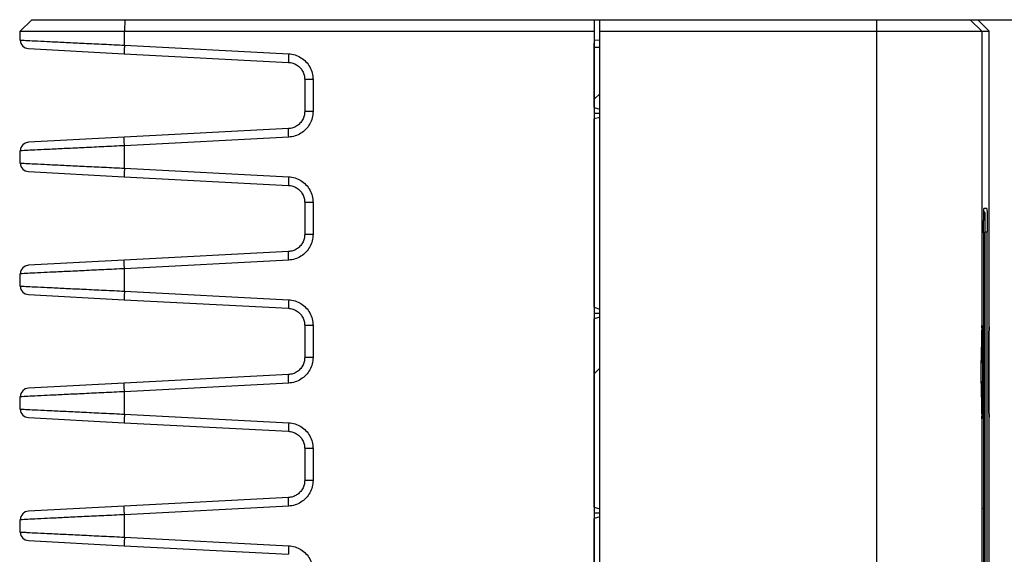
# Model space of a CAD drawing. Header units: inches. Extents: x 0 to 34, y 0 to 22.
# Tile 45 of 69: x 4.9 to 8.4, y 17.4 to 19.2. Entities that reach past the tile are written whole.
import ezdxf

# ---------------------------------------------------------------- set-up
doc = ezdxf.new("R2010")
doc.units = ezdxf.units.IN
doc.header["$LTSCALE"] = 1.87
doc.header["$MEASUREMENT"] = 0
doc.layers.get('0').update_dxf_attribs({"linetype": 'CONTINUOUS'})
for name, color, linetype in [('COSMETIC', 7, 'CONTINUOUS'), ('DATUMCURVES', 7, 'CONTINUOUS'), ('DIMENSIONS', 7, 'CONTINUOUS')]:
    doc.layers.add(name, color=color, linetype=linetype)
doc.styles.get("Standard").update_dxf_attribs({"font": 'txt', "width": 0.8})
doc.dimstyles.new('DIMSTYLE_1', dxfattribs={"dimtxt": 0.125, "dimasz": 0.1875, "dimexe": 0.18, "dimexo": 0.0625, "dimgap": 0.09, "dimtad": 0, "dimtih": 1, "dimtoh": 1, "dimdec": 3, "dimzin": 4, "dimdsep": 46, "dimtxsty": 'STANDARD', "dimblk": '_FILLED', "dimblk1": '_FILLED', "dimblk2": '_FILLED', "dimcen": 0.09, "dimadec": 0, "dimazin": 0, "dimtp": 0.01, "dimtm": 0.01, "dimtfac": 1, "dimtdec": 3, "dimtofl": 0, "dimtmove": 0, "dimatfit": 3, "dimldrblk": '_FILLED', "dimfxl": 1, "dimtolj": 1, "dimtzin": 4, "dimarcsym": 0})

# ---------------------------------------------------------------- blocks, each defined once
blk = doc.blocks.new('_FILLED')
at = {"color": 0, "linetype": 'BYBLOCK'}
blk.add_solid([(0, 0), (-1, 0.174), (-1, -0.174)], dxfattribs=at)
blk = doc.blocks.new('*D3')
at = {"layer": 'DIMENSIONS', "color": 2, "linetype": 'CONTINUOUS'}
for p, q in [((7.9704, 19.2405), (9.5876, 19.2405)), ((9.4626, 19.2405), (9.4626, 17.6855)), ((9.4626, 15.6427), (9.4626, 17.4355)), ((7.9704, 15.6427), (9.5876, 15.6427))]:
    blk.add_line(p, q, dxfattribs=at)
at = {"layer": 'DIMENSIONS', "color": 2, "linetype": 'CONTINUOUS', "xscale": 0.1875, "yscale": 0.1875, "zscale": 0.1875}
for p, rotation in [((9.4626, 19.2405), 90), ((9.4626, 15.6427), 270)]:
    blk.add_blockref('_FILLED', p, dxfattribs=dict(at, rotation=rotation))
at = {"layer": 'DIMENSIONS', "color": 2, "linetype": 'CONTINUOUS', "width": 0.8}
for s, p in [('3.598', (8.8001, 17.498)), ('[', (9.4251, 17.498)), ('91.38', (9.5251, 17.498)), (']', (10.0251, 17.498))]:
    blk.add_text(s, height=0.125, dxfattribs=at).set_placement(p)
blk = doc.blocks.new('*D4')
at = {"layer": 'DIMENSIONS', "color": 2, "linetype": 'CONTINUOUS'}
for p, q in [((7.9704, 19.2405), (11.1739, 19.2405)), ((11.0489, 19.2405), (11.0489, 16.726)), ((11.0489, 14.2952), (11.0489, 16.476)), ((6.6459, 14.2952), (11.1739, 14.2952))]:
    blk.add_line(p, q, dxfattribs=at)
at = {"layer": 'DIMENSIONS', "color": 2, "linetype": 'CONTINUOUS', "xscale": 0.1875, "yscale": 0.1875, "zscale": 0.1875}
for p, rotation in [((11.0489, 19.2405), 90), ((11.0489, 14.2952), 270)]:
    blk.add_blockref('_FILLED', p, dxfattribs=dict(at, rotation=rotation))
at = {"layer": 'DIMENSIONS', "color": 2, "linetype": 'CONTINUOUS', "width": 0.8}
for s, p in [('[', (10.9614, 16.5385)), (']', (11.6614, 16.5385)), ('4.945', (10.3364, 16.5385)), ('125.61', (11.0614, 16.5385))]:
    blk.add_text(s, height=0.125, dxfattribs=at).set_placement(p)

msp = doc.modelspace()

# ---------------------------------------------------------------- linework, layer by layer
at = {"color": 7, "linetype": 'CONTINUOUS'}
for p, q in [((4.9472, 19.2409), (4.9072, 19.2009)), ((4.9472, 19.2409), (6.9511, 19.2409)), ((5.2734, 19.2409), (5.2724, 19.2009)), ((6.9189, 19.2409), (6.9186, 19.2009)), ((6.9386, 19.2005), (6.9389, 19.2405)), ((6.9389, 19.2405), (8.2629, 19.2405)), ((7.9079, 19.2405), (7.9086, 19.2005)), ((8.237, 19.2405), (8.277, 19.2005)), ((8.2629, 19.2405), (8.3029, 19.2005)), ((8.2629, 19.2405), (8.3029, 19.2005)), ((4.9072, 19.1693), (4.9072, 19.2009)), ((4.9072, 19.2009), (6.9186, 19.2009)), ((5.2724, 19.1516), (5.2724, 19.2009)), ((6.9186, 19.2009), (6.9186, 15.6829)), ((6.9386, 15.6827), (6.9386, 19.2005)), ((6.9386, 19.2005), (8.3029, 19.2005)), ((7.9086, 19.2005), (7.9086, 15.6827)), ((8.277, 19.2005), (8.277, 18.1042)), ((8.3029, 18.1647), (8.3029, 19.2005)), ((8.3029, 18.1654), (8.3029, 19.2005)), ((8.3029, 19.2005), (8.3029, 19.2005)), ((4.9072, 19.1693), (4.9095, 19.1578)), ((6.9386, 19.1678), (6.9194, 19.1689)), ((4.9356, 19.1394), (5.2716, 19.1216)), ((4.9356, 19.1394), (4.9356, 19.1394)), ((5.2716, 19.1216), (5.8472, 19.0914)), ((5.2724, 19.1516), (5.848, 19.1214)), ((6.9192, 18.9329), (6.9192, 19.1439)), ((6.9386, 19.1429), (6.9192, 19.1439)), ((5.904, 19.0315), (5.904, 18.9192)), ((5.9333, 19.0315), (5.904, 19.0315)), ((5.9333, 19.0315), (5.9333, 18.9192)), ((5.9333, 18.9192), (5.904, 18.9192)), ((6.9189, 18.9129), (6.9386, 18.9129)), ((6.9192, 18.9329), (6.9386, 18.927)), ((6.9386, 18.8987), (6.9192, 18.8929)), ((6.9192, 18.2329), (6.9192, 18.8929)), ((5.8472, 18.8593), (5.2716, 18.8291)), ((5.2716, 18.8291), (4.9356, 18.8113)), ((4.9356, 18.8113), (4.9356, 18.8113)), ((5.848, 18.8293), (5.2724, 18.7991)), ((4.9095, 18.7929), (4.9072, 18.7814)), ((4.9072, 18.7383), (4.9072, 18.7814)), ((5.2724, 18.7206), (5.2724, 18.7991)), ((4.9072, 18.7383), (4.9095, 18.7268)), ((4.9356, 18.7084), (5.2716, 18.6906)), ((4.9356, 18.7084), (4.9356, 18.7084)), ((5.2724, 18.7206), (5.848, 18.6904)), ((5.2716, 18.6906), (5.8472, 18.6604)), ((5.904, 18.6005), (5.904, 18.4882)), ((5.9333, 18.6005), (5.904, 18.6005)), ((5.9333, 18.6005), (5.9333, 18.4882)), ((8.2954, 18.5787), (8.2846, 18.5787)), ((8.2883, 18.5661), (8.2842, 18.5661)), ((5.9333, 18.4882), (5.904, 18.4882)), ((8.2839, 18.4966), (8.2839, 16.3866)), ((8.2961, 18.4966), (8.2889, 18.4966)), ((8.2889, 16.3861), (8.2889, 18.4961)), ((8.2961, 16.3866), (8.2961, 18.4966)), ((5.2716, 18.3981), (4.9356, 18.3803)), ((5.8472, 18.4283), (5.2716, 18.3981)), ((5.848, 18.3983), (5.2724, 18.3681)), ((4.9095, 18.3619), (4.9072, 18.3504)), ((4.9356, 18.3803), (4.9356, 18.3803)), ((5.2724, 18.2896), (5.2724, 18.3681)), ((4.9072, 18.3073), (4.9072, 18.3504)), ((4.9072, 18.3073), (4.9095, 18.2958)), ((4.9356, 18.2774), (5.2716, 18.2596)), ((4.9356, 18.2774), (4.9356, 18.2774)), ((5.2716, 18.2596), (5.8472, 18.2294)), ((5.2724, 18.2896), (5.848, 18.2594)), ((6.9192, 18.2329), (6.9386, 18.227)), ((6.9189, 18.2129), (6.9386, 18.2129)), ((6.9386, 18.1987), (6.9192, 18.1929)), ((6.9192, 17.5329), (6.9192, 18.1929)), ((5.904, 18.1695), (5.904, 18.0572)), ((5.9333, 18.1695), (5.904, 18.1695)), ((5.9333, 18.1695), (5.9333, 18.0572)), ((8.3029, 18.165), (8.3029, 18.1655)), ((8.3029, 18.1642), (8.3029, 18.1655)), ((8.3029, 18.1642), (8.3029, 18.165)), ((8.277, 18.1041), (8.277, 18.1041)), ((8.277, 18.1041), (8.277, 18.104)), ((5.9333, 18.0572), (5.904, 18.0572)), ((5.8472, 17.9973), (5.2716, 17.9671)), ((5.2716, 17.9671), (4.9356, 17.9493)), ((4.9356, 17.9493), (4.9356, 17.9493)), ((5.848, 17.9673), (5.2724, 17.9371)), ((4.9095, 17.9309), (4.9072, 17.9194)), ((4.9072, 17.8763), (4.9072, 17.9194)), ((5.2724, 17.8586), (5.2724, 17.9371)), ((8.277, 17.9081), (8.277, 17.9081)), ((8.277, 17.908), (8.277, 17.9081)), ((8.277, 17.908), (8.277, 16.5142)), ((4.9072, 17.8763), (4.9095, 17.8648)), ((4.9356, 17.8464), (5.2716, 17.8286)), ((4.9356, 17.8464), (4.9356, 17.8464)), ((5.2724, 17.8586), (5.848, 17.8284)), ((8.3029, 17.847), (8.3029, 17.8479)), ((8.3029, 17.8466), (8.3029, 17.8479)), ((8.3029, 16.5747), (8.3029, 17.8474)), ((8.3029, 17.8466), (8.3029, 17.847)), ((8.3029, 16.5754), (8.3029, 17.8467)), ((5.2716, 17.8286), (5.8472, 17.7984)), ((5.904, 17.7385), (5.904, 17.6262)), ((5.9333, 17.7385), (5.904, 17.7385)), ((5.9333, 17.7385), (5.9333, 17.6262)), ((5.9333, 17.6262), (5.904, 17.6262)), ((5.2716, 17.5361), (4.9356, 17.5183)), ((5.8472, 17.5663), (5.2716, 17.5361)), ((5.848, 17.5363), (5.2724, 17.5061)), ((6.9192, 17.5329), (6.9386, 17.527)), ((4.9095, 17.4999), (4.9072, 17.4884)), ((4.9356, 17.5183), (4.9356, 17.5183)), ((5.2724, 17.4276), (5.2724, 17.5061)), ((6.9189, 17.5129), (6.9386, 17.5129)), ((6.9386, 17.4987), (6.9192, 17.4929)), ((4.9072, 17.4453), (4.9072, 17.4884)), ((6.9192, 16.8329), (6.9192, 17.4929)), ((4.9072, 17.4453), (4.9095, 17.4338)), ((4.9356, 17.4154), (5.2716, 17.3976)), ((4.9356, 17.4154), (4.9356, 17.4154)), ((5.2716, 17.3976), (5.8472, 17.3674)), ((5.2724, 17.4276), (5.848, 17.3974))]:
    msp.add_line(p, q, dxfattribs=at)
for points in [[(4.9095, 19.1578), (4.9156, 19.1484), (4.9248, 19.142), (4.9356, 19.1394)], [(4.9356, 18.8113), (4.9248, 18.8087), (4.9156, 18.8023), (4.9095, 18.7929)], [(4.9095, 18.7268), (4.9156, 18.7174), (4.9248, 18.711), (4.9356, 18.7084)], [(4.9356, 18.3803), (4.9248, 18.3777), (4.9156, 18.3713), (4.9095, 18.3619)], [(4.9095, 18.2958), (4.9156, 18.2864), (4.9248, 18.28), (4.9356, 18.2774)], [(8.277, 17.9081), (8.2767, 17.93), (8.2759, 17.9594), (8.2754, 17.9902), (8.2754, 18.0214), (8.2759, 18.0522), (8.2766, 18.0817), (8.277, 18.1041)], [(4.9356, 17.9493), (4.9248, 17.9467), (4.9156, 17.9403), (4.9095, 17.9309)], [(4.9095, 17.8648), (4.9156, 17.8554), (4.9248, 17.849), (4.9356, 17.8464)], [(4.9356, 17.5183), (4.9248, 17.5157), (4.9156, 17.5093), (4.9095, 17.4999)], [(4.9095, 17.4338), (4.9156, 17.4244), (4.9248, 17.418), (4.9356, 17.4154)]]:
    msp.add_lwpolyline(points, dxfattribs=at)
for points in [[(4.9072, 19.1693), (4.9051, 19.1693), (4.9098, 19.1691), (4.9136, 19.169)], [(4.9136, 18.7817), (4.9098, 18.7816), (4.9051, 18.7814), (4.9072, 18.7814)], [(4.9072, 18.7383), (4.9051, 18.7383), (4.9098, 18.7381), (4.9136, 18.738)], [(8.2844, 18.5766), (8.2842, 18.5776), (8.2839, 18.5787), (8.2846, 18.5787)], [(8.2885, 18.5637), (8.2887, 18.5648), (8.2891, 18.5661), (8.2883, 18.5661)], [(4.9136, 18.3507), (4.9098, 18.3506), (4.9051, 18.3504), (4.9072, 18.3504)], [(4.9072, 18.3073), (4.9051, 18.3073), (4.9098, 18.3071), (4.9136, 18.307)], [(8.2776, 18.1496), (8.278, 18.1529), (8.2787, 18.1558), (8.2779, 18.1617)], [(8.2777, 18.1626), (8.2777, 18.1628), (8.2777, 18.1629), (8.2777, 18.1631)], [(8.2779, 18.1617), (8.2778, 18.162), (8.2778, 18.1623), (8.2777, 18.1626)], [(8.3029, 18.1642), (8.3029, 18.1644), (8.3029, 18.1646), (8.3029, 18.1647)], [(8.2772, 18.1303), (8.2771, 18.1363), (8.2769, 18.1426), (8.2773, 18.1476)], [(8.277, 18.1054), (8.2771, 18.113), (8.2773, 18.1203), (8.2772, 18.1283)], [(8.277, 18.1042), (8.277, 18.1046), (8.277, 18.105), (8.277, 18.1054)], [(8.2793, 18.1041), (8.2793, 18.1035), (8.2793, 18.1029), (8.2793, 18.1023)], [(4.9136, 17.9197), (4.9098, 17.9196), (4.9051, 17.9194), (4.9072, 17.9194)], [(8.2774, 17.864), (8.2769, 17.8691), (8.2771, 17.8755), (8.2772, 17.8816)], [(8.277, 17.9069), (8.277, 17.9073), (8.277, 17.9076), (8.277, 17.908)], [(8.2772, 17.8842), (8.2773, 17.8921), (8.2771, 17.8994), (8.277, 17.9069)], [(8.2772, 17.8855), (8.2772, 17.8827), (8.2773, 17.8799), (8.2773, 17.8771)], [(8.2793, 17.9081), (8.2792, 17.9003), (8.279, 17.8925), (8.2791, 17.8845)], [(8.2793, 17.91), (8.2793, 17.9094), (8.2793, 17.9087), (8.2793, 17.9081)], [(4.9072, 17.8763), (4.9051, 17.8763), (4.9098, 17.8761), (4.9136, 17.876)], [(8.2779, 17.8504), (8.2786, 17.8563), (8.278, 17.8591), (8.2776, 17.8623)], [(8.2777, 17.8495), (8.2778, 17.8498), (8.2778, 17.8501), (8.2779, 17.8504)], [(8.2777, 17.849), (8.2777, 17.8492), (8.2777, 17.8493), (8.2777, 17.8495)], [(8.3029, 17.8474), (8.3029, 17.8476), (8.3029, 17.8478), (8.3029, 17.8479)], [(4.9136, 17.4887), (4.9098, 17.4886), (4.9051, 17.4884), (4.9072, 17.4884)], [(4.9072, 17.4453), (4.9051, 17.4453), (4.9098, 17.4451), (4.9136, 17.445)]]:
    msp.add_open_spline(points, degree=3, dxfattribs=at)
for points, knots in [([(4.9136, 19.169), (4.9257, 19.1685), (4.9341, 19.1679), (4.9729, 19.1661), (5.015, 19.164), (5.0706, 19.1613), (5.1329, 19.1583), (5.2012, 19.155), (5.2483, 19.1527), (5.2724, 19.1516)], [0, 0, 0, 0, 0.056405, 0.149312, 0.275212, 0.42942, 0.606199, 0.79881, 1, 1, 1, 1]), ([(6.9192, 19.1439), (6.9192, 19.1471), (6.9194, 19.1528), (6.9188, 19.1611), (6.9201, 19.1649), (6.9188, 19.1689), (6.9194, 19.1689)], [0, 0, 0, 0, 0.383001, 0.707211, 0.923807, 1, 1, 1, 1]), ([(5.2724, 19.1516), (5.2722, 19.1477), (5.272, 19.1409), (5.271, 19.1309), (5.2722, 19.1263), (5.2708, 19.1216), (5.2716, 19.1216)], [0, 0, 0, 0, 0.382566, 0.706794, 0.923459, 1, 1, 1, 1]), ([(5.848, 19.1214), (5.8478, 19.1176), (5.8476, 19.1107), (5.8469, 19.1031), (5.8471, 19.1002)], [0, 0, 0, 0, 0.541277, 1, 1, 1, 1]), ([(5.848, 19.1214), (5.8556, 19.121), (5.8707, 19.1182), (5.8915, 19.1086), (5.9093, 19.0941), (5.9228, 19.0756), (5.9313, 19.0543), (5.9333, 19.0391), (5.9333, 19.0315)], [0, 0, 0, 0, 0.16713, 0.333742, 0.50033, 0.666824, 0.833618, 1, 1, 1, 1]), ([(5.8471, 19.1002), (5.8472, 19.0983), (5.8478, 19.0961), (5.8464, 19.0915), (5.8472, 19.0914)], [0, 0, 0, 0, 0.738954, 1, 1, 1, 1]), ([(5.8472, 19.0914), (5.8522, 19.0912), (5.8623, 19.0893), (5.8762, 19.0829), (5.888, 19.0732), (5.8971, 19.0609), (5.9028, 19.0467), (5.904, 19.0365), (5.904, 19.0315)], [0, 0, 0, 0, 0.166854, 0.333516, 0.500163, 0.666727, 0.833606, 1, 1, 1, 1]), ([(5.904, 18.9192), (5.904, 18.9142), (5.9028, 18.904), (5.8971, 18.8898), (5.888, 18.8775), (5.8762, 18.8678), (5.8623, 18.8614), (5.8522, 18.8595), (5.8472, 18.8593)], [0, 0, 0, 0, 0.166394, 0.333273, 0.499837, 0.666484, 0.833146, 1, 1, 1, 1]), ([(5.9333, 18.9192), (5.9333, 18.9116), (5.9313, 18.8964), (5.9228, 18.8751), (5.9093, 18.8566), (5.8915, 18.8421), (5.8707, 18.8325), (5.8556, 18.8297), (5.848, 18.8293)], [0, 0, 0, 0, 0.166381, 0.333176, 0.49967, 0.666258, 0.83287, 1, 1, 1, 1]), ([(5.8471, 18.8505), (5.8472, 18.8524), (5.8478, 18.8546), (5.8464, 18.8593), (5.8472, 18.8593)], [0, 0, 0, 0, 0.73895, 1, 1, 1, 1]), ([(5.848, 18.8293), (5.8478, 18.8331), (5.8476, 18.84), (5.8469, 18.8476), (5.8471, 18.8505)], [0, 0, 0, 0, 0.54127, 1, 1, 1, 1]), ([(5.2724, 18.7991), (5.2722, 18.803), (5.272, 18.8098), (5.271, 18.8198), (5.2722, 18.8244), (5.2708, 18.8291), (5.2716, 18.8291)], [0, 0, 0, 0, 0.382569, 0.706798, 0.92346, 1, 1, 1, 1]), ([(5.2724, 18.7991), (5.2483, 18.798), (5.2012, 18.7957), (5.1329, 18.7924), (5.0706, 18.7894), (5.015, 18.7867), (4.9729, 18.7846), (4.9341, 18.7828), (4.9257, 18.7822), (4.9136, 18.7817)], [0, 0, 0, 0, 0.20119, 0.393801, 0.57058, 0.724788, 0.850688, 0.943595, 1, 1, 1, 1]), ([(4.9136, 18.738), (4.9257, 18.7375), (4.9341, 18.7369), (4.9729, 18.7351), (5.015, 18.733), (5.0706, 18.7303), (5.1329, 18.7273), (5.2012, 18.724), (5.2483, 18.7217), (5.2724, 18.7206)], [0, 0, 0, 0, 0.056405, 0.149312, 0.275212, 0.42942, 0.606199, 0.79881, 1, 1, 1, 1]), ([(5.2724, 18.7206), (5.2722, 18.7167), (5.272, 18.7099), (5.271, 18.6999), (5.2722, 18.6953), (5.2708, 18.6906), (5.2716, 18.6906)], [0, 0, 0, 0, 0.382566, 0.706794, 0.923459, 1, 1, 1, 1]), ([(5.848, 18.6904), (5.8478, 18.6866), (5.8476, 18.6797), (5.8469, 18.6721), (5.8471, 18.6692)], [0, 0, 0, 0, 0.541277, 1, 1, 1, 1]), ([(5.848, 18.6904), (5.8556, 18.69), (5.8707, 18.6872), (5.8915, 18.6776), (5.9093, 18.6631), (5.9228, 18.6446), (5.9313, 18.6233), (5.9333, 18.6081), (5.9333, 18.6005)], [0, 0, 0, 0, 0.16713, 0.333742, 0.50033, 0.666824, 0.833618, 1, 1, 1, 1]), ([(5.8471, 18.6692), (5.8472, 18.6673), (5.8478, 18.6651), (5.8464, 18.6605), (5.8472, 18.6604)], [0, 0, 0, 0, 0.738954, 1, 1, 1, 1]), ([(5.8472, 18.6604), (5.8522, 18.6602), (5.8623, 18.6583), (5.8762, 18.6519), (5.888, 18.6422), (5.8971, 18.6299), (5.9028, 18.6157), (5.904, 18.6055), (5.904, 18.6005)], [0, 0, 0, 0, 0.166854, 0.333516, 0.500163, 0.666727, 0.833606, 1, 1, 1, 1]), ([(8.284, 18.5661), (8.284, 18.5677), (8.2841, 18.5712), (8.285, 18.5738), (8.2844, 18.5766)], [0, 0, 0, 0, 0.429923, 1, 1, 1, 1]), ([(8.2954, 18.5787), (8.296, 18.5787), (8.2948, 18.5743), (8.2962, 18.5699), (8.2956, 18.5594), (8.296, 18.547), (8.296, 18.5316), (8.2961, 18.5146), (8.2961, 18.5027), (8.2961, 18.4966)], [0, 0, 0, 0, 0.025096, 0.09934, 0.217913, 0.377006, 0.565705, 0.777719, 1, 1, 1, 1]), ([(8.2839, 18.4966), (8.2839, 18.5027), (8.2839, 18.5146), (8.2839, 18.5316), (8.2839, 18.547), (8.2843, 18.5579), (8.284, 18.5644), (8.284, 18.5661)], [0, 0, 0, 0, 0.263158, 0.51416, 0.73756, 0.92591, 1, 1, 1, 1]), ([(8.2889, 18.4961), (8.2889, 18.5021), (8.2889, 18.5138), (8.289, 18.5304), (8.2885, 18.5442), (8.2893, 18.556), (8.2878, 18.5605), (8.2885, 18.5637)], [0, 0, 0, 0, 0.267939, 0.517619, 0.732028, 0.896557, 1, 1, 1, 1]), ([(5.904, 18.4882), (5.904, 18.4832), (5.9028, 18.473), (5.8971, 18.4588), (5.888, 18.4465), (5.8762, 18.4368), (5.8623, 18.4304), (5.8522, 18.4285), (5.8472, 18.4283)], [0, 0, 0, 0, 0.166394, 0.333273, 0.499837, 0.666484, 0.833146, 1, 1, 1, 1]), ([(5.9333, 18.4882), (5.9333, 18.4806), (5.9313, 18.4654), (5.9228, 18.4441), (5.9093, 18.4256), (5.8915, 18.4111), (5.8707, 18.4015), (5.8556, 18.3987), (5.848, 18.3983)], [0, 0, 0, 0, 0.166381, 0.333176, 0.49967, 0.666258, 0.83287, 1, 1, 1, 1]), ([(5.2724, 18.3681), (5.2722, 18.372), (5.272, 18.3788), (5.271, 18.3888), (5.2722, 18.3934), (5.2708, 18.3981), (5.2716, 18.3981)], [0, 0, 0, 0, 0.382569, 0.706798, 0.92346, 1, 1, 1, 1]), ([(5.8471, 18.4195), (5.8472, 18.4214), (5.8478, 18.4236), (5.8464, 18.4283), (5.8472, 18.4283)], [0, 0, 0, 0, 0.73895, 1, 1, 1, 1]), ([(5.848, 18.3983), (5.8478, 18.4021), (5.8476, 18.409), (5.8469, 18.4166), (5.8471, 18.4195)], [0, 0, 0, 0, 0.54127, 1, 1, 1, 1]), ([(5.2724, 18.3681), (5.2483, 18.367), (5.2012, 18.3647), (5.1329, 18.3614), (5.0706, 18.3584), (5.015, 18.3557), (4.9729, 18.3536), (4.9341, 18.3518), (4.9257, 18.3512), (4.9136, 18.3507)], [0, 0, 0, 0, 0.20119, 0.393801, 0.57058, 0.724788, 0.850688, 0.943595, 1, 1, 1, 1]), ([(4.9136, 18.307), (4.9257, 18.3065), (4.9341, 18.3059), (4.9729, 18.3041), (5.015, 18.302), (5.0706, 18.2993), (5.1329, 18.2963), (5.2012, 18.293), (5.2483, 18.2907), (5.2724, 18.2896)], [0, 0, 0, 0, 0.056405, 0.149312, 0.275212, 0.42942, 0.606199, 0.79881, 1, 1, 1, 1]), ([(5.2724, 18.2896), (5.2722, 18.2857), (5.272, 18.2789), (5.271, 18.2689), (5.2722, 18.2643), (5.2708, 18.2596), (5.2716, 18.2596)], [0, 0, 0, 0, 0.382566, 0.706794, 0.923459, 1, 1, 1, 1]), ([(5.848, 18.2594), (5.8478, 18.2556), (5.8476, 18.2487), (5.8469, 18.2411), (5.8471, 18.2382)], [0, 0, 0, 0, 0.541277, 1, 1, 1, 1]), ([(5.848, 18.2594), (5.8556, 18.259), (5.8707, 18.2562), (5.8915, 18.2466), (5.9093, 18.2321), (5.9228, 18.2136), (5.9313, 18.1923), (5.9333, 18.1771), (5.9333, 18.1695)], [0, 0, 0, 0, 0.16713, 0.333742, 0.50033, 0.666824, 0.833618, 1, 1, 1, 1]), ([(5.8471, 18.2382), (5.8472, 18.2363), (5.8478, 18.2341), (5.8464, 18.2295), (5.8472, 18.2294)], [0, 0, 0, 0, 0.738954, 1, 1, 1, 1]), ([(5.8472, 18.2294), (5.8522, 18.2292), (5.8623, 18.2273), (5.8762, 18.2209), (5.888, 18.2112), (5.8971, 18.1989), (5.9028, 18.1847), (5.904, 18.1745), (5.904, 18.1695)], [0, 0, 0, 0, 0.166854, 0.333516, 0.500163, 0.666727, 0.833606, 1, 1, 1, 1]), ([(8.2777, 18.1631), (8.2771, 18.1665), (8.2762, 18.1707), (8.2803, 18.1679), (8.2792, 18.1647), (8.2786, 18.162)], [0, 0, 0, 0, 0.461292, 0.486748, 1, 1, 1, 1]), ([(8.278, 18.168), (8.278, 18.1681), (8.278, 18.1683), (8.278, 18.1678), (8.2779, 18.1674), (8.2779, 18.1664), (8.2778, 18.1651), (8.2778, 18.1634), (8.2777, 18.161), (8.2776, 18.1581), (8.2776, 18.1543), (8.2775, 18.1496), (8.2774, 18.1437), (8.2773, 18.1364), (8.2772, 18.1275), (8.2771, 18.1165), (8.2771, 18.1085), (8.277, 18.104)], [0, 0, 0, 0, 0.003469, 0.006302, 0.014712, 0.028595, 0.048524, 0.07549, 0.110849, 0.156254, 0.213834, 0.28613, 0.376238, 0.487872, 0.625441, 0.794143, 1, 1, 1, 1]), ([(8.2786, 18.162), (8.2775, 18.1567), (8.2798, 18.1463), (8.2789, 18.1265), (8.2792, 18.1119), (8.2793, 18.1041)], [0, 0, 0, 0, 0.242294, 0.59071, 1, 1, 1, 1]), ([(8.3029, 18.1642), (8.3028, 18.1605), (8.3026, 18.151), (8.3024, 18.1339), (8.3022, 18.1115), (8.302, 18.0846), (8.3019, 18.0545), (8.3018, 18.0225), (8.3018, 17.9897), (8.3019, 17.9576), (8.302, 17.9275), (8.3022, 17.9007), (8.3024, 17.8782), (8.3026, 17.8611), (8.3028, 17.8516), (8.3029, 17.8479)], [0, 0, 0, 0, 0.035149, 0.090132, 0.16219, 0.248225, 0.344649, 0.447476, 0.552468, 0.655299, 0.751729, 0.837773, 0.909842, 0.964839, 1, 1, 1, 1]), ([(8.3029, 17.8479), (8.3028, 17.8516), (8.3026, 17.8612), (8.3024, 17.8784), (8.3022, 17.901), (8.302, 17.9278), (8.3019, 17.9578), (8.3018, 17.9898), (8.3018, 18.0224), (8.3019, 18.0543), (8.302, 18.0843), (8.3022, 18.1112), (8.3024, 18.1337), (8.3026, 18.1509), (8.3028, 18.1605), (8.3029, 18.1642)], [0, 0, 0, 0, 0.035217, 0.090998, 0.163273, 0.249246, 0.345365, 0.447765, 0.552281, 0.654679, 0.750794, 0.836767, 0.90903, 0.96482, 1, 1, 1, 1]), ([(8.2772, 18.1283), (8.2772, 18.1286), (8.2772, 18.1292), (8.2772, 18.1299), (8.2772, 18.1303)], [0, 0, 0, 0, 0.388819, 1, 1, 1, 1]), ([(8.2773, 18.1476), (8.2774, 18.1481), (8.2774, 18.1487), (8.2775, 18.1494), (8.2776, 18.1496)], [0, 0, 0, 0, 0.66977, 1, 1, 1, 1]), ([(8.277, 17.908), (8.277, 17.9165), (8.2765, 17.9343), (8.2757, 17.962), (8.2752, 17.9912), (8.2752, 18.021), (8.2757, 18.0502), (8.2765, 18.0779), (8.277, 18.0957), (8.277, 18.1042)], [0, 0, 0, 0, 0.129336, 0.273005, 0.423778, 0.576396, 0.727221, 0.870817, 1, 1, 1, 1]), ([(8.2793, 18.1023), (8.2795, 18.0925), (8.2795, 18.0717), (8.2796, 18.0397), (8.2796, 18.0062), (8.2796, 17.9727), (8.2795, 17.9406), (8.2795, 17.9199), (8.2793, 17.91)], [0, 0, 0, 0, 0.154064, 0.323139, 0.499898, 0.67668, 0.845823, 1, 1, 1, 1]), ([(5.904, 18.0572), (5.904, 18.0522), (5.9028, 18.042), (5.8971, 18.0278), (5.888, 18.0155), (5.8762, 18.0058), (5.8623, 17.9994), (5.8522, 17.9975), (5.8472, 17.9973)], [0, 0, 0, 0, 0.166394, 0.333273, 0.499837, 0.666484, 0.833146, 1, 1, 1, 1]), ([(5.9333, 18.0572), (5.9333, 18.0496), (5.9313, 18.0344), (5.9228, 18.0131), (5.9093, 17.9946), (5.8915, 17.9801), (5.8707, 17.9705), (5.8556, 17.9677), (5.848, 17.9673)], [0, 0, 0, 0, 0.166381, 0.333176, 0.49967, 0.666258, 0.83287, 1, 1, 1, 1]), ([(5.8471, 17.9885), (5.8472, 17.9904), (5.8478, 17.9926), (5.8464, 17.9973), (5.8472, 17.9973)], [0, 0, 0, 0, 0.73895, 1, 1, 1, 1]), ([(5.848, 17.9673), (5.8478, 17.9711), (5.8476, 17.978), (5.8469, 17.9856), (5.8471, 17.9885)], [0, 0, 0, 0, 0.54127, 1, 1, 1, 1]), ([(5.2724, 17.9371), (5.2722, 17.941), (5.272, 17.9478), (5.271, 17.9578), (5.2722, 17.9624), (5.2708, 17.9671), (5.2716, 17.9671)], [0, 0, 0, 0, 0.382569, 0.706798, 0.92346, 1, 1, 1, 1]), ([(5.2724, 17.9371), (5.2483, 17.936), (5.2012, 17.9337), (5.1329, 17.9304), (5.0706, 17.9274), (5.015, 17.9247), (4.9729, 17.9226), (4.9341, 17.9208), (4.9257, 17.9202), (4.9136, 17.9197)], [0, 0, 0, 0, 0.20119, 0.393801, 0.57058, 0.724788, 0.850688, 0.943595, 1, 1, 1, 1]), ([(8.277, 17.9081), (8.2771, 17.904), (8.2771, 17.8965), (8.2772, 17.889), (8.2772, 17.8855)], [0, 0, 0, 0, 0.547109, 1, 1, 1, 1]), ([(8.2772, 17.8816), (8.2772, 17.8821), (8.2772, 17.883), (8.2772, 17.8838), (8.2772, 17.8842)], [0, 0, 0, 0, 0.523214, 1, 1, 1, 1]), ([(8.2791, 17.8845), (8.2792, 17.8777), (8.2797, 17.866), (8.2776, 17.8554), (8.2786, 17.8502)], [0, 0, 0, 0, 0.589587, 1, 1, 1, 1]), ([(4.9136, 17.876), (4.9257, 17.8755), (4.9341, 17.8749), (4.9729, 17.8731), (5.015, 17.871), (5.0706, 17.8683), (5.1329, 17.8653), (5.2012, 17.862), (5.2483, 17.8597), (5.2724, 17.8586)], [0, 0, 0, 0, 0.056405, 0.149312, 0.275212, 0.42942, 0.606199, 0.79881, 1, 1, 1, 1]), ([(5.2724, 17.8586), (5.2722, 17.8547), (5.272, 17.8479), (5.271, 17.8379), (5.2722, 17.8333), (5.2708, 17.8286), (5.2716, 17.8286)], [0, 0, 0, 0, 0.382566, 0.706794, 0.923459, 1, 1, 1, 1]), ([(8.2786, 17.8502), (8.2792, 17.8475), (8.2802, 17.8445), (8.2764, 17.8413), (8.2772, 17.8456), (8.2777, 17.849)], [0, 0, 0, 0, 0.514374, 0.541522, 1, 1, 1, 1]), ([(8.2773, 17.8771), (8.2773, 17.8748), (8.2774, 17.8706), (8.2774, 17.8649), (8.2775, 17.8602), (8.2776, 17.8563), (8.2777, 17.8533), (8.2777, 17.8508), (8.2778, 17.8488), (8.2778, 17.8473), (8.2779, 17.8461), (8.2779, 17.8452), (8.2779, 17.8445), (8.278, 17.8443), (8.278, 17.844), (8.278, 17.844)], [0, 0, 0, 0, 0.209296, 0.380759, 0.520735, 0.634465, 0.726414, 0.800201, 0.858927, 0.904973, 0.940356, 0.966687, 0.985111, 0.996305, 1, 1, 1, 1]), ([(8.2776, 17.8623), (8.2775, 17.8626), (8.2775, 17.8632), (8.2774, 17.8637), (8.2774, 17.864)], [0, 0, 0, 0, 0.490229, 1, 1, 1, 1]), ([(5.848, 17.8284), (5.8478, 17.8246), (5.8476, 17.8177), (5.8469, 17.8101), (5.8471, 17.8072)], [0, 0, 0, 0, 0.541277, 1, 1, 1, 1]), ([(5.848, 17.8284), (5.8556, 17.828), (5.8707, 17.8252), (5.8915, 17.8156), (5.9093, 17.8011), (5.9228, 17.7826), (5.9313, 17.7613), (5.9333, 17.7461), (5.9333, 17.7385)], [0, 0, 0, 0, 0.16713, 0.333742, 0.50033, 0.666824, 0.833618, 1, 1, 1, 1]), ([(5.8471, 17.8072), (5.8472, 17.8053), (5.8478, 17.8031), (5.8464, 17.7985), (5.8472, 17.7984)], [0, 0, 0, 0, 0.738954, 1, 1, 1, 1]), ([(5.8472, 17.7984), (5.8522, 17.7982), (5.8623, 17.7963), (5.8762, 17.7899), (5.888, 17.7802), (5.8971, 17.7679), (5.9028, 17.7537), (5.904, 17.7435), (5.904, 17.7385)], [0, 0, 0, 0, 0.166854, 0.333516, 0.500163, 0.666727, 0.833606, 1, 1, 1, 1]), ([(5.904, 17.6262), (5.904, 17.6212), (5.9028, 17.611), (5.8971, 17.5968), (5.888, 17.5845), (5.8762, 17.5748), (5.8623, 17.5684), (5.8522, 17.5665), (5.8472, 17.5663)], [0, 0, 0, 0, 0.166394, 0.333273, 0.499837, 0.666484, 0.833146, 1, 1, 1, 1]), ([(5.9333, 17.6262), (5.9333, 17.6186), (5.9313, 17.6034), (5.9228, 17.5821), (5.9093, 17.5636), (5.8915, 17.5491), (5.8707, 17.5395), (5.8556, 17.5367), (5.848, 17.5363)], [0, 0, 0, 0, 0.166381, 0.333176, 0.49967, 0.666258, 0.83287, 1, 1, 1, 1]), ([(5.2724, 17.5061), (5.2722, 17.51), (5.272, 17.5168), (5.271, 17.5268), (5.2722, 17.5314), (5.2708, 17.5361), (5.2716, 17.5361)], [0, 0, 0, 0, 0.382569, 0.706798, 0.92346, 1, 1, 1, 1]), ([(5.8471, 17.5575), (5.8472, 17.5594), (5.8478, 17.5616), (5.8464, 17.5663), (5.8472, 17.5663)], [0, 0, 0, 0, 0.73895, 1, 1, 1, 1]), ([(5.848, 17.5363), (5.8478, 17.5401), (5.8476, 17.547), (5.8469, 17.5546), (5.8471, 17.5575)], [0, 0, 0, 0, 0.54127, 1, 1, 1, 1]), ([(5.2724, 17.5061), (5.2483, 17.505), (5.2012, 17.5027), (5.1329, 17.4994), (5.0706, 17.4964), (5.015, 17.4937), (4.9729, 17.4916), (4.9341, 17.4898), (4.9257, 17.4892), (4.9136, 17.4887)], [0, 0, 0, 0, 0.20119, 0.393801, 0.57058, 0.724788, 0.850688, 0.943595, 1, 1, 1, 1]), ([(4.9136, 17.445), (4.9257, 17.4445), (4.9341, 17.4439), (4.9729, 17.4421), (5.015, 17.44), (5.0706, 17.4373), (5.1329, 17.4343), (5.2012, 17.431), (5.2483, 17.4287), (5.2724, 17.4276)], [0, 0, 0, 0, 0.056405, 0.149312, 0.275212, 0.42942, 0.606199, 0.79881, 1, 1, 1, 1]), ([(5.2724, 17.4276), (5.2722, 17.4237), (5.272, 17.4169), (5.271, 17.4069), (5.2722, 17.4023), (5.2708, 17.3976), (5.2716, 17.3976)], [0, 0, 0, 0, 0.382566, 0.706794, 0.923459, 1, 1, 1, 1]), ([(5.848, 17.3974), (5.8478, 17.3936), (5.8476, 17.3867), (5.8469, 17.3791), (5.8471, 17.3762)], [0, 0, 0, 0, 0.541277, 1, 1, 1, 1]), ([(5.848, 17.3974), (5.8556, 17.397), (5.8707, 17.3942), (5.8915, 17.3846), (5.9093, 17.3701), (5.9228, 17.3516), (5.9313, 17.3303), (5.9333, 17.3151), (5.9333, 17.3075)], [0, 0, 0, 0, 0.16713, 0.333742, 0.50033, 0.666824, 0.833618, 1, 1, 1, 1]), ([(5.8471, 17.3762), (5.8472, 17.3743), (5.8478, 17.3721), (5.8464, 17.3675), (5.8472, 17.3674)], [0, 0, 0, 0, 0.738954, 1, 1, 1, 1])]:
    msp.add_open_spline(points, degree=3, knots=knots, dxfattribs=at)
at = {"layer": 'COSMETIC', "color": 7, "linetype": 'CONTINUOUS'}
for p, q in [((6.9192, 19.1439), (6.9192, 15.9352)), ((6.9386, 19.1429), (6.9192, 19.1439))]:
    msp.add_line(p, q, dxfattribs=at)
at = {"layer": 'COSMETIC', "color": 2, "linetype": 'CONTINUOUS'}
for p, q in [((6.9192, 18.9621), (6.9386, 18.9815)), ((6.9192, 18.0004), (6.9386, 18.0198))]:
    msp.add_line(p, q, dxfattribs=at)
at = {"layer": 'DATUMCURVES', "color": 40, "linetype": 'CONTINUOUS'}
for points in [[(8.2867, 18.5651, -1.8749), (8.2858, 18.5651, -1.7806), (8.285, 18.5651, -1.6864), (8.2842, 18.5651, -1.5922)], [(8.2883, 18.5651, -2.0678), (8.2878, 18.5651, -2.0035), (8.2872, 18.5651, -1.9392), (8.2867, 18.5651, -1.8749)], [(8.2886, 18.5601, -2.0933), (8.2885, 18.5633, -2.0851), (8.2884, 18.5651, -2.0764), (8.2883, 18.5651, -2.0678)], [(8.2889, 18.5184, -2.1336), (8.2889, 18.5207, -2.1328), (8.2889, 18.5229, -2.1319), (8.2889, 18.5251, -2.1308)], [(8.2889, 18.5113, -2.1357), (8.2889, 18.5137, -2.1352), (8.2889, 18.5161, -2.1345), (8.2889, 18.5184, -2.1336)], [(8.2889, 18.5015, -2.1374), (8.2889, 18.5048, -2.1371), (8.2889, 18.5081, -2.1365), (8.2889, 18.5113, -2.1357)], [(8.2889, 18.4972, -2.1377), (8.2889, 18.4987, -2.1377), (8.2889, 18.5001, -2.1376), (8.2889, 18.5015, -2.1374)], [(8.2839, 18.4942, -1.5545), (8.2839, 18.4948, -1.5579), (8.2839, 18.4951, -1.5613), (8.2839, 18.4951, -1.5647)], [(8.2839, 18.4951, -1.5647), (8.284, 18.4951, -1.5686), (8.284, 18.4944, -1.5725), (8.2841, 18.4932, -1.5762)], [(8.2889, 18.4962, -2.1377), (8.2889, 18.4966, -2.1377), (8.2889, 18.4969, -2.1377), (8.2889, 18.4972, -2.1377)], [(8.2889, 18.4951, -2.1377), (8.2889, 18.4955, -2.1377), (8.2889, 18.4958, -2.1377), (8.2889, 18.4962, -2.1377)], [(8.284, 18.4481, -1.5652), (8.2839, 18.4481, -1.5613), (8.2839, 18.4466, -1.5578), (8.2839, 18.4443, -1.5545)], [(8.2839, 18.3255, -1.5545), (8.284, 18.3255, -1.5724), (8.2842, 18.3255, -1.5904), (8.2843, 18.3255, -1.6084)], [(8.2839, 18.2085, -1.5545), (8.284, 18.2085, -1.5725), (8.2842, 18.2085, -1.5904), (8.2843, 18.2085, -1.6084)], [(8.2839, 18.1057, -1.5545), (8.284, 18.1057, -1.5725), (8.2842, 18.1057, -1.5904), (8.2843, 18.1057, -1.6084)], [(8.2839, 17.9908, -1.5545), (8.2839, 17.9908, -1.5626), (8.284, 17.9908, -1.5708), (8.2841, 17.9908, -1.579)], [(8.2839, 17.9184, -1.5545), (8.284, 17.9184, -1.5725), (8.2842, 17.9184, -1.5904), (8.2843, 17.9184, -1.6084)], [(8.2839, 17.8524, -1.5545), (8.284, 17.8462, -1.5725), (8.2842, 17.8397, -1.5905), (8.2843, 17.8331, -1.6084)], [(8.2839, 17.7648, -1.5545), (8.284, 17.7648, -1.5725), (8.2842, 17.7648, -1.5904), (8.2843, 17.7648, -1.6084)], [(8.2839, 17.5272, -1.5545), (8.284, 17.5361, -1.5716), (8.2842, 17.545, -1.5888), (8.2843, 17.5538, -1.6059)]]:
    msp.add_open_spline(points, degree=3, dxfattribs=at)
for points, knots in [([(8.2889, 18.5251, -2.1308), (8.2889, 18.5323, -2.1274), (8.2888, 18.547, -2.1173), (8.2886, 18.5566, -2.1022), (8.2886, 18.5601, -2.0933)], [0, 0, 0, 0, 0.453137, 1, 1, 1, 1]), ([(8.2841, 18.4932, -1.5762), (8.2841, 18.493, -1.5768), (8.2841, 18.4921, -1.5792), (8.2841, 18.4911, -1.5815), (8.2841, 18.4902, -1.5833)], [0, 0, 0, 0, 0.219873, 1, 1, 1, 1]), ([(8.2841, 18.4902, -1.5833), (8.2841, 18.4884, -1.5868), (8.2842, 18.482, -1.5963), (8.2843, 18.4684, -1.6055), (8.2843, 18.4518, -1.6103), (8.2844, 18.4395, -1.6112), (8.2844, 18.4296, -1.6109), (8.2843, 18.4205, -1.6101), (8.2843, 18.4057, -1.6073), (8.2843, 18.3935, -1.6019), (8.2842, 18.387, -1.5966)], [0, 0, 0, 0, 0.102326, 0.29202, 0.409209, 0.548595, 0.60821, 0.667459, 0.783491, 1, 1, 1, 1]), ([(8.2889, 16.3995, -2.1377), (8.2889, 16.403, -2.1377), (8.2889, 16.4106, -2.1378), (8.2889, 16.4235, -2.1377), (8.2889, 16.4458, -2.1378), (8.2889, 16.4798, -2.1377), (8.2889, 16.5273, -2.1377), (8.2889, 16.5833, -2.1377), (8.2889, 16.647, -2.1377), (8.2889, 16.7452, -2.1377), (8.2889, 16.8814, -2.1377), (8.2889, 17.0575, -2.1377), (8.2889, 17.2459, -2.1377), (8.2889, 17.4406, -2.1377), (8.2889, 17.6352, -2.1377), (8.2889, 17.8769, -2.1377), (8.2889, 18.1326, -2.1377), (8.2889, 18.355, -2.1377), (8.2889, 18.4649, -2.1377), (8.2889, 18.4951, -2.1377)], [0, 0, 0, 0, 0.004881, 0.011046, 0.018456, 0.036823, 0.059612, 0.086456, 0.116985, 0.150831, 0.227001, 0.312016, 0.402928, 0.496789, 0.59065, 0.681562, 0.842747, 0.956755, 1, 1, 1, 1]), ([(8.284, 18.4014, -1.5706), (8.284, 18.4051, -1.5734), (8.2841, 18.4133, -1.579), (8.2841, 18.4276, -1.5827), (8.2841, 18.443, -1.5797), (8.284, 18.4481, -1.5699), (8.284, 18.4481, -1.5652)], [0, 0, 0, 0, 0.242148, 0.512765, 0.755267, 1, 1, 1, 1]), ([(8.2842, 18.387, -1.5966), (8.2842, 18.3877, -1.5953), (8.2841, 18.3925, -1.5866), (8.2841, 18.3973, -1.5779), (8.284, 18.4014, -1.5706)], [0, 0, 0, 0, 0.15625, 1, 1, 1, 1]), ([(8.2843, 18.3255, -1.6084), (8.2843, 18.323, -1.6084), (8.2843, 18.3072, -1.6084), (8.2843, 18.2914, -1.6084), (8.2843, 18.2781, -1.6084)], [0, 0, 0, 0, 0.15625, 1, 1, 1, 1]), ([(8.2843, 18.2781, -1.6084), (8.2843, 18.2781, -1.6017), (8.2841, 18.2781, -1.5837), (8.284, 18.2781, -1.5658), (8.2839, 18.2781, -1.5545)], [0, 0, 0, 0, 0.370869, 1, 1, 1, 1]), ([(8.2843, 18.2085, -1.6084), (8.2843, 18.2068, -1.6084), (8.2843, 18.1962, -1.6084), (8.2843, 18.1857, -1.6084), (8.2843, 18.1767, -1.6084)], [0, 0, 0, 0, 0.15625, 1, 1, 1, 1]), ([(8.2843, 18.1767, -1.6084), (8.2842, 18.1638, -1.5928), (8.284, 18.149, -1.575), (8.2839, 18.1346, -1.5568), (8.2839, 18.1328, -1.5545)], [0, 0, 0, 0, 0.873336, 1, 1, 1, 1]), ([(8.2843, 18.1057, -1.6084), (8.2843, 18.1038, -1.6084), (8.2843, 18.0913, -1.6084), (8.2843, 18.0789, -1.6084), (8.2843, 18.0684, -1.6084)], [0, 0, 0, 0, 0.15625, 1, 1, 1, 1]), ([(8.2843, 18.0684, -1.6084), (8.2843, 18.0684, -1.6002), (8.2841, 18.0684, -1.5822), (8.2839, 18.0684, -1.5643), (8.2839, 18.0684, -1.5545)], [0, 0, 0, 0, 0.455912, 1, 1, 1, 1]), ([(8.2841, 17.9908, -1.579), (8.2841, 17.9938, -1.579), (8.2841, 18.013, -1.579), (8.2841, 18.0323, -1.579), (8.2841, 18.0486, -1.579)], [0, 0, 0, 0, 0.15625, 1, 1, 1, 1]), ([(8.2841, 18.0486, -1.579), (8.2841, 18.0486, -1.5805), (8.2842, 18.0486, -1.5903), (8.2843, 18.0486, -1.6001), (8.2843, 18.0486, -1.6084)], [0, 0, 0, 0, 0.15625, 1, 1, 1, 1]), ([(8.2843, 18.0486, -1.6084), (8.2843, 18.0431, -1.6084), (8.2843, 18.008, -1.6084), (8.2843, 17.9729, -1.6084), (8.2843, 17.9433, -1.6084)], [0, 0, 0, 0, 0.15625, 1, 1, 1, 1]), ([(8.2843, 17.9433, -1.6084), (8.2843, 17.9433, -1.6002), (8.2841, 17.9433, -1.5822), (8.2839, 17.9433, -1.5643), (8.2839, 17.9433, -1.5545)], [0, 0, 0, 0, 0.455912, 1, 1, 1, 1]), ([(8.2843, 17.9184, -1.6084), (8.2843, 17.9159, -1.6084), (8.2843, 17.9001, -1.6084), (8.2843, 17.8843, -1.6084), (8.2843, 17.8709, -1.6084)], [0, 0, 0, 0, 0.15625, 1, 1, 1, 1]), ([(8.2843, 17.8709, -1.6084), (8.2843, 17.8709, -1.6027), (8.2841, 17.8709, -1.5847), (8.284, 17.8709, -1.5667), (8.2839, 17.8709, -1.5545)], [0, 0, 0, 0, 0.319122, 1, 1, 1, 1]), ([(8.2843, 17.8331, -1.6084), (8.2843, 17.8316, -1.6084), (8.2843, 17.8216, -1.6084), (8.2843, 17.8117, -1.6084), (8.2843, 17.8032, -1.6084)], [0, 0, 0, 0, 0.15625, 1, 1, 1, 1]), ([(8.2843, 17.8032, -1.6084), (8.2843, 17.8, -1.5998), (8.2841, 17.7933, -1.5818), (8.2839, 17.7869, -1.5638), (8.2839, 17.7836, -1.5545)], [0, 0, 0, 0, 0.481878, 1, 1, 1, 1]), ([(8.2843, 17.7648, -1.6084), (8.2843, 17.7628, -1.6084), (8.2843, 17.7504, -1.6084), (8.2843, 17.738, -1.6084), (8.2843, 17.7275, -1.6084)], [0, 0, 0, 0, 0.15625, 1, 1, 1, 1]), ([(8.2843, 17.7275, -1.6084), (8.2843, 17.7275, -1.6002), (8.2841, 17.7275, -1.5822), (8.2839, 17.7275, -1.5643), (8.2839, 17.7275, -1.5545)], [0, 0, 0, 0, 0.455912, 1, 1, 1, 1]), ([(8.2839, 17.7014, -1.5545), (8.2839, 17.7008, -1.562), (8.2841, 17.6974, -1.5778), (8.2843, 17.6776, -1.6051), (8.2844, 17.6504, -1.6114), (8.2844, 17.6338, -1.6114)], [0, 0, 0, 0, 0.230739, 0.488514, 1, 1, 1, 1]), ([(8.2841, 17.6361, -1.5785), (8.2841, 17.6397, -1.5785), (8.2841, 17.6475, -1.5765), (8.284, 17.6553, -1.5668), (8.2839, 17.6579, -1.5588), (8.2839, 17.6588, -1.5545)], [0, 0, 0, 0, 0.30498, 0.630678, 1, 1, 1, 1]), ([(8.2839, 17.613, -1.5545), (8.2839, 17.6136, -1.5587), (8.284, 17.6154, -1.5666), (8.2841, 17.6233, -1.577), (8.2841, 17.6319, -1.5785), (8.2841, 17.6361, -1.5785)], [0, 0, 0, 0, 0.344156, 0.657286, 1, 1, 1, 1]), ([(8.2844, 17.6338, -1.6114), (8.2844, 17.6166, -1.6114), (8.2843, 17.5882, -1.6066), (8.2841, 17.568, -1.5783), (8.2839, 17.5651, -1.5623), (8.2839, 17.5646, -1.5545)], [0, 0, 0, 0, 0.520419, 0.766025, 1, 1, 1, 1]), ([(8.2843, 17.5538, -1.6059), (8.2843, 17.5512, -1.6062), (8.2843, 17.5342, -1.6079), (8.2843, 17.5173, -1.6097), (8.2844, 17.503, -1.6111)], [0, 0, 0, 0, 0.15625, 1, 1, 1, 1]), ([(8.2844, 17.503, -1.6111), (8.2843, 17.5017, -1.6079), (8.2842, 17.4941, -1.589), (8.284, 17.4866, -1.5701), (8.2839, 17.4803, -1.5545)], [0, 0, 0, 0, 0.171807, 1, 1, 1, 1]), ([(8.2839, 17.4657, -1.5545), (8.2839, 17.4657, -1.5557), (8.284, 17.4657, -1.5737), (8.2842, 17.4657, -1.5917), (8.2843, 17.4657, -1.6084)], [0, 0, 0, 0, 0.068041, 1, 1, 1, 1]), ([(8.2843, 17.4657, -1.6084), (8.2843, 17.4632, -1.6084), (8.2843, 17.4474, -1.6084), (8.2843, 17.4316, -1.6084), (8.2843, 17.4182, -1.6084)], [0, 0, 0, 0, 0.15625, 1, 1, 1, 1]), ([(8.2843, 17.4182, -1.6084), (8.2843, 17.4182, -1.6002), (8.2841, 17.4182, -1.5822), (8.2839, 17.4182, -1.5643), (8.2839, 17.4182, -1.5545)], [0, 0, 0, 0, 0.455912, 1, 1, 1, 1])]:
    msp.add_open_spline(points, degree=3, knots=knots, dxfattribs=at)

# ---------------------------------------------------------------- dimensions: what is measured, and where the dimension line sits
at = {"layer": 'DIMENSIONS', "color": 2, "linetype": 'CONTINUOUS'}
for base, p2, picture, middle in [((11.0489, 14.2952), (6.6459, 14.2952), '*D4', (11.0489, 16.601)), ((9.4626, 15.6427), (7.9704, 15.6427), '*D3', (9.4626, 17.5605))]:
    dim = msp.add_linear_dim(base=base, p1=(7.9704, 19.2405), p2=p2, angle=270, dimstyle='DIMSTYLE_1', dxfattribs=at)
    dim.commit()
    dim.dimension.update_dxf_attribs({"geometry": picture, "text_midpoint": middle, "dimtype": 160})

doc.saveas('drawing.dxf')
